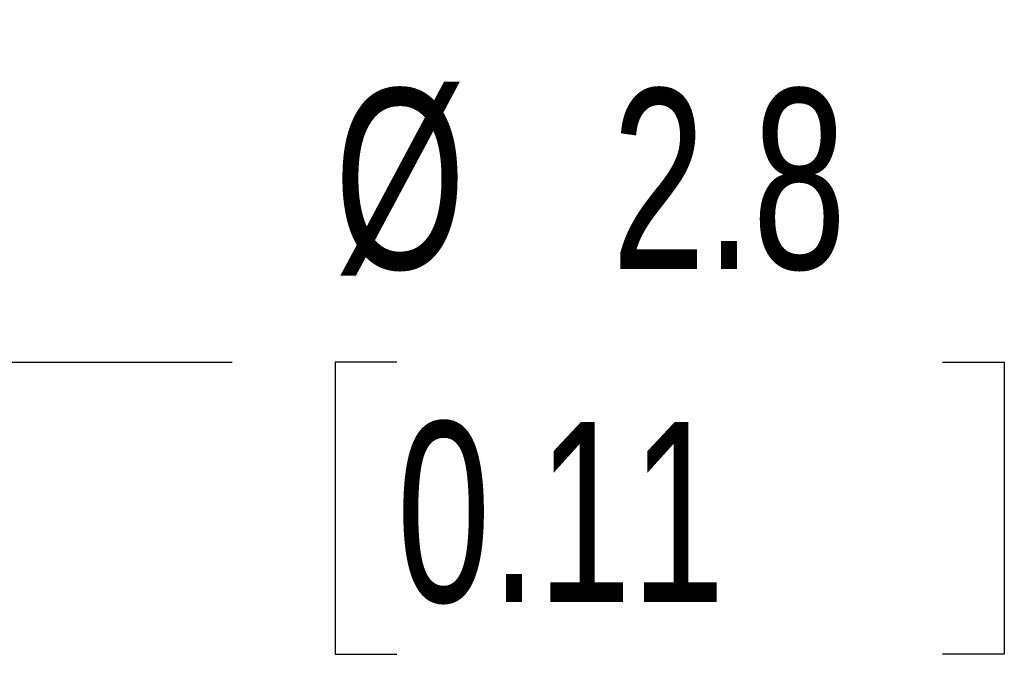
# Model space of a CAD drawing. Header units: millimetres. Extents: x 3 to 137, y 3 to 105.
# Tile 12 of 17: x 85.78 to 91.56, y 56.55 to 60.3. Entities that reach past the tile are written whole.
import ezdxf

# ---------------------------------------------------------------- set-up
doc = ezdxf.new("R2010")
doc.units = ezdxf.units.MM
doc.header["$LTSCALE"] = 0.5
doc.layers.add('DIMENSIONS', color=140, linetype='Continuous', lineweight=25)
doc.styles.add('SLDTEXTSTYLE0', font='TXT', dxfattribs={"width": 0.7})
doc.dimstyles.new('SLDDIMSTYLE3', dxfattribs={"dimtxt": 1.079004, "dimasz": 1.651, "dimexe": 0, "dimexo": 0.0625, "dimgap": 0.269751, "dimtad": 0, "dimtih": 1, "dimtoh": 1, "dimrnd": 1e-09, "dimzin": 12, "dimdsep": 46, "dimtxsty": 'SLDTEXTSTYLE0', "dimsah": 1, "dimcen": 0.09, "dimadec": 0, "dimazin": 3, "dimtfac": 1, "dimtmove": 0, "dimatfit": 0, "dimfxl": 0, "dimfrac": 2, "dimtolj": 1, "dimtzin": 12, "dimarcsym": 0})

# ---------------------------------------------------------------- blocks, each defined once
blk = doc.blocks.new('_D_4')
at = {"layer": 'DIMENSIONS'}
for p, q in [((79.2102, 58.2906), (76.0352, 58.2906)), ((82.0102, 58.2906), (87.0234, 58.2906)), ((87.9896, 58.2906), (87.6273, 58.2906)), ((87.6273, 58.2906), (87.6273, 56.5757)), ((91.196, 58.2906), (91.5583, 58.2906)), ((91.5583, 58.2906), (91.5583, 56.5757)), ((87.6273, 56.5757), (87.9896, 56.5757)), ((91.5583, 56.5757), (91.196, 56.5757))]:
    blk.add_line(p, q, dxfattribs=at)
for points in [[(79.2102, 58.2906), (77.5592, 58.5446), (77.5592, 58.0366)], [(82.0102, 58.2906), (83.6612, 58.0366), (83.6612, 58.5446)]]:
    blk.add_solid(points, dxfattribs=at)
at = {"layer": 'DIMENSIONS', "char_height": 1.05833, "attachment_point": 1, "style": 'SLDTEXTSTYLE0'}
for s, insert in [('%%c', (87.6239, 59.8964)), ('2.8', (89.253, 59.8964)), ('0.11', (87.9896, 57.9399))]:
    blk.add_mtext(s, dxfattribs=dict(at, insert=insert))

msp = doc.modelspace()

# ---------------------------------------------------------------- dimensions: what is measured, and where the dimension line sits
at = {"layer": 'DIMENSIONS'}
dim = msp.add_linear_dim(base=(82.0102, 58.2906), p1=(79.2102, 60.3024), p2=(82.0102, 60.3024), text='%%c<>', dimstyle='SLDDIMSTYLE3', dxfattribs=at)
dim.commit()
dim.dimension.update_dxf_attribs({"geometry": '_D_4', "text_midpoint": (89.5928, 58.2906), "dimtype": 160})

doc.saveas('drawing.dxf')
